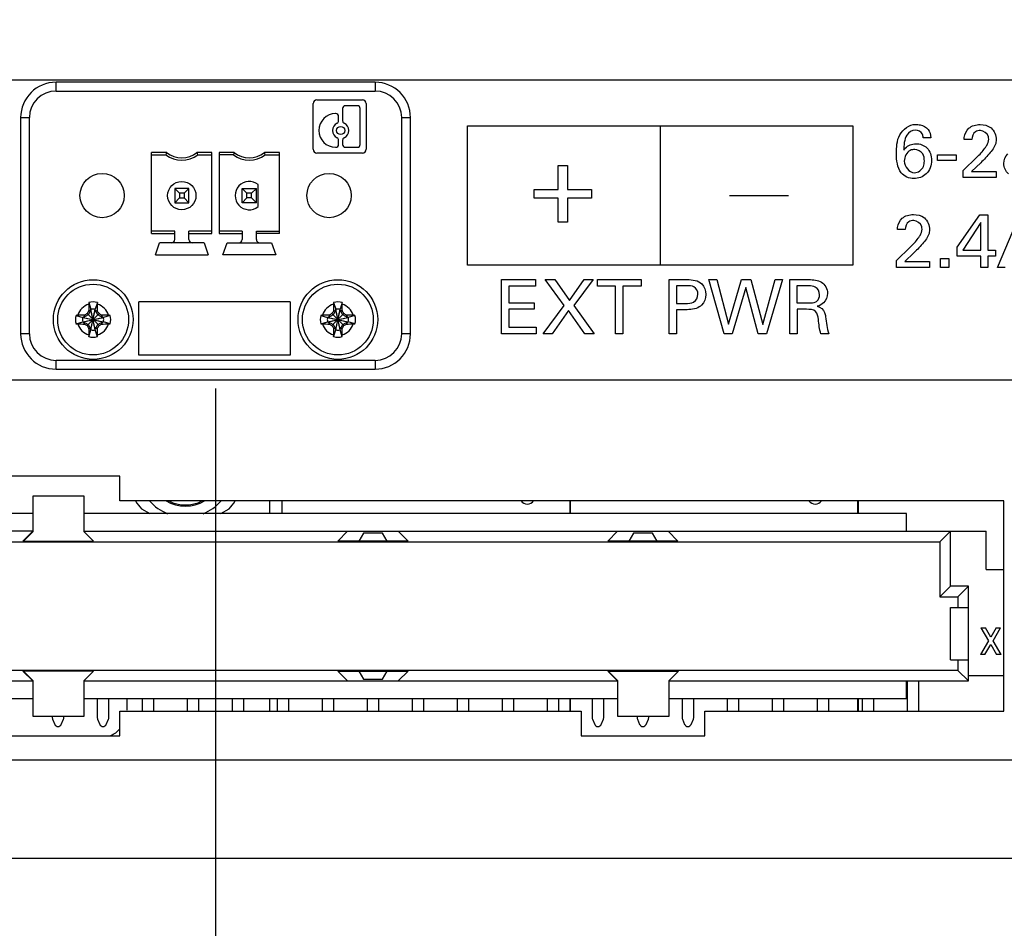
# Model space of a CAD drawing. Header units: inches. Extents: x 0 to 34, y 0 to 22.
# Tile 20 of 78: x 6.4 to 8.6, y 15.4 to 17.4. Entities that reach past the tile are written whole.
import ezdxf

# ---------------------------------------------------------------- set-up
doc = ezdxf.new("R2010")
doc.units = ezdxf.units.IN
doc.header["$LTSCALE"] = 1.87
doc.header["$MEASUREMENT"] = 0
doc.layers.get('0').update_dxf_attribs({"linetype": 'CONTINUOUS'})
doc.layers.add('02___PRT_ALL_AXES', color=7, linetype='CONTINUOUS')
doc.layers.add('DIMENSIONS', color=7, linetype='CONTINUOUS')
doc.styles.get("Standard").update_dxf_attribs({"font": 'txt', "width": 0.8})
doc.dimstyles.new('DIMSTYLE_2', dxfattribs={"dimtxt": 0.125, "dimasz": 0.18, "dimexe": 0.125, "dimexo": 0.0625, "dimgap": 0.09, "dimtad": 0, "dimtih": 1, "dimtoh": 1, "dimzin": 4, "dimdsep": 46, "dimtxsty": 'STANDARD', "dimblk": '_FILLED', "dimblk1": '_FILLED', "dimblk2": '_FILLED', "dimcen": 0.09, "dimadec": 0, "dimazin": 0, "dimtp": 0.001, "dimtm": 0.001, "dimtfac": 1, "dimtofl": 0, "dimtmove": 0, "dimatfit": 3, "dimldrblk": '_FILLED', "dimfxl": 1, "dimtolj": 1, "dimtzin": 4, "dimarcsym": 0})

# ---------------------------------------------------------------- blocks, each defined once
blk = doc.blocks.new('*D42')
at = {"layer": 'DIMENSIONS', "color": 2, "linetype": 'CONTINUOUS'}
blk.add_line((3.9435, 15.6128), (3.9435, 14.8748), dxfattribs=at)
at = {"layer": 'DIMENSIONS', "color": 2, "linetype": 'CONTINUOUS', "insert": (3.881, 14.8123), "char_height": 0.125, "width": 1.325, "attachment_point": 3, "rotation": 90, "line_spacing_factor": 0.9}
blk.add_mtext('17.88{\\Ftxt.shx;\\W1.000000;\\H0.125000; }[454.1]', dxfattribs=at)
blk = doc.blocks.new('_FILLED')
at = {"color": 0, "linetype": 'BYBLOCK'}
blk.add_solid([(0, 0), (-1, 0.174), (-1, -0.174)], dxfattribs=at)
blk = doc.blocks.new('*D47')
at = {"layer": 'DIMENSIONS', "color": 2, "linetype": 'CONTINUOUS'}
blk.add_line((6.8226, 16.6067), (6.8226, 14.8748), dxfattribs=at)
at = {"layer": 'DIMENSIONS', "color": 2, "linetype": 'CONTINUOUS', "insert": (6.7601, 14.8123), "char_height": 0.125, "width": 1.425, "attachment_point": 3, "rotation": 90, "line_spacing_factor": 0.9}
blk.add_mtext('2X 15.00{\\Ftxt.shx;\\W1.000000;\\H0.125000; }[381]', dxfattribs=at)
blk = doc.blocks.new('*D50')
at = {"layer": 'DIMENSIONS', "color": 2, "linetype": 'CONTINUOUS'}
blk.add_line((6.1575, 17.1042), (6.1575, 17.9798), dxfattribs=at)
at = {"layer": 'DIMENSIONS', "color": 2, "linetype": 'CONTINUOUS', "insert": (6.095, 18.0423), "char_height": 0.125, "width": 1.325, "attachment_point": 1, "rotation": 90, "line_spacing_factor": 0.9}
blk.add_mtext('15.67{\\Ftxt.shx;\\W1.000000;\\H0.125000; }[397.9]', dxfattribs=at)
blk = doc.blocks.new('*D51')
at = {"layer": 'DIMENSIONS', "color": 2, "linetype": 'CONTINUOUS'}
blk.add_line((15.8148, 15.9573), (22.51, 15.9573), dxfattribs=at)
at = {"layer": 'DIMENSIONS', "color": 2, "linetype": 'CONTINUOUS', "insert": (22.5725, 16.0198), "char_height": 0.125, "width": 1.325, "attachment_point": 1, "line_spacing_factor": 0.9}
blk.add_mtext('3X (.40{\\Ftxt.shx;\\W1.000000;\\H0.125000; }[10])', dxfattribs=at)
blk = doc.blocks.new('*D58')
at = {"layer": 'DIMENSIONS', "color": 2, "linetype": 'CONTINUOUS'}
blk.add_line((4.5905, 15.6293), (4.5905, 14.8748), dxfattribs=at)
at = {"layer": 'DIMENSIONS', "color": 2, "linetype": 'CONTINUOUS', "insert": (4.528, 14.8123), "char_height": 0.125, "width": 1.325, "attachment_point": 3, "rotation": 90, "line_spacing_factor": 0.9}
blk.add_mtext('17.23{\\Ftxt.shx;\\W1.000000;\\H0.125000; }[437.7]', dxfattribs=at)

msp = doc.modelspace()

# ---------------------------------------------------------------- linework, layer by layer
at = {"color": 7, "linetype": 'CONTINUOUS'}
for p, q in [((3.01, 17.2923), (21.635, 17.2923)), ((6.541, 16.7978), (6.5457, 16.7828)), ((6.5599, 16.7978), (6.5552, 16.7828)), ((7.085, 16.7978), (7.0897, 16.7828)), ((7.1039, 16.7978), (7.0992, 16.7828)), ((6.5125, 16.7692), (6.5274, 16.7645)), ((6.5274, 16.7645), (6.5735, 16.7551)), ((6.5293, 16.7645), (6.5274, 16.7645)), ((6.5274, 16.7551), (6.5735, 16.7645)), ((6.5397, 16.7705), (6.5293, 16.7645)), ((6.5316, 16.7697), (6.5293, 16.7645)), ((6.5293, 16.7645), (6.5716, 16.7551)), ((6.5293, 16.7551), (6.5716, 16.7645)), ((6.5372, 16.7465), (6.5637, 16.773)), ((6.5637, 16.7465), (6.5372, 16.773)), ((6.5457, 16.7809), (6.5397, 16.7705)), ((6.5405, 16.7787), (6.5457, 16.7809)), ((6.5457, 16.7828), (6.5457, 16.7809)), ((6.5457, 16.7368), (6.5552, 16.7828)), ((6.5552, 16.7368), (6.5457, 16.7828)), ((6.5457, 16.7387), (6.5552, 16.7809)), ((6.5552, 16.7387), (6.5457, 16.7809)), ((6.5552, 16.7809), (6.5552, 16.7828)), ((6.5612, 16.7705), (6.5552, 16.7809)), ((6.5552, 16.7809), (6.5604, 16.7787)), ((6.5716, 16.7645), (6.5612, 16.7705)), ((6.5694, 16.7697), (6.5716, 16.7645)), ((6.5735, 16.7645), (6.5716, 16.7645)), ((6.5885, 16.7692), (6.5735, 16.7645)), ((7.0565, 16.7692), (7.0714, 16.7645)), ((7.0714, 16.7645), (7.1175, 16.7551)), ((7.0733, 16.7645), (7.0714, 16.7645)), ((7.0714, 16.7551), (7.1175, 16.7645)), ((7.0837, 16.7705), (7.0733, 16.7645)), ((7.0756, 16.7697), (7.0733, 16.7645)), ((7.0733, 16.7645), (7.1156, 16.7551)), ((7.0733, 16.7551), (7.1156, 16.7645)), ((7.0812, 16.7465), (7.1077, 16.773)), ((7.1077, 16.7465), (7.0812, 16.773)), ((7.0897, 16.7809), (7.0837, 16.7705)), ((7.0845, 16.7787), (7.0897, 16.7809)), ((7.0897, 16.7828), (7.0897, 16.7809)), ((7.0897, 16.7368), (7.0992, 16.7828)), ((7.0992, 16.7368), (7.0897, 16.7828)), ((7.0897, 16.7387), (7.0992, 16.7809)), ((7.0992, 16.7387), (7.0897, 16.7809)), ((7.0992, 16.7809), (7.0992, 16.7828)), ((7.1052, 16.7705), (7.0992, 16.7809)), ((7.0992, 16.7809), (7.1044, 16.7787)), ((7.1156, 16.7645), (7.1052, 16.7705)), ((7.1134, 16.7697), (7.1156, 16.7645)), ((7.1175, 16.7645), (7.1156, 16.7645)), ((7.1325, 16.7692), (7.1175, 16.7645)), ((6.5125, 16.7503), (6.5274, 16.7551)), ((6.5274, 16.7551), (6.5293, 16.7551)), ((6.5316, 16.7498), (6.5293, 16.7551)), ((6.5293, 16.7551), (6.5397, 16.7491)), ((6.5397, 16.7491), (6.5457, 16.7387)), ((6.5457, 16.7387), (6.5405, 16.7409)), ((6.5552, 16.7387), (6.5612, 16.7491)), ((6.5604, 16.7409), (6.5552, 16.7387)), ((6.5612, 16.7491), (6.5716, 16.7551)), ((6.5716, 16.7551), (6.5694, 16.7498)), ((6.5716, 16.7551), (6.5735, 16.7551)), ((6.5885, 16.7503), (6.5735, 16.7551)), ((7.0565, 16.7503), (7.0714, 16.7551)), ((7.0714, 16.7551), (7.0733, 16.7551)), ((7.0756, 16.7498), (7.0733, 16.7551)), ((7.0733, 16.7551), (7.0837, 16.7491)), ((7.0837, 16.7491), (7.0897, 16.7387)), ((7.0897, 16.7387), (7.0845, 16.7409)), ((7.0992, 16.7387), (7.1052, 16.7491)), ((7.1044, 16.7409), (7.0992, 16.7387)), ((7.1052, 16.7491), (7.1156, 16.7551)), ((7.1156, 16.7551), (7.1134, 16.7498)), ((7.1156, 16.7551), (7.1175, 16.7551)), ((7.1325, 16.7503), (7.1175, 16.7551)), ((6.541, 16.7218), (6.5457, 16.7368)), ((6.5457, 16.7387), (6.5457, 16.7368)), ((6.5552, 16.7368), (6.5552, 16.7387)), ((6.5599, 16.7218), (6.5552, 16.7368)), ((7.085, 16.7218), (7.0897, 16.7368)), ((7.0897, 16.7387), (7.0897, 16.7368)), ((7.0992, 16.7368), (7.0992, 16.7387)), ((7.1039, 16.7218), (7.0992, 16.7368)), ((6.61, 16.4118), (6.335, 16.4118)), ((6.61, 16.3568), (6.61, 16.4118)), ((6.4162, 16.3673), (6.4162, 16.2882)), ((6.5307, 16.3673), (6.4162, 16.3673)), ((6.5307, 16.2882), (6.5307, 16.3673)), ((8.5745, 16.3568), (6.61, 16.3568)), ((6.9434, 16.3285), (6.9434, 16.3568)), ((8.5745, 15.8898), (8.5745, 16.3568)), ((6.4162, 16.3285), (5.287, 16.3285)), ((8.3579, 16.3285), (6.5307, 16.3285)), ((6.6583, 16.339), (6.6765, 16.3285)), ((6.8344, 16.3285), (6.8526, 16.339)), ((8.3579, 16.2892), (8.3579, 16.3285)), ((6.4162, 16.2892), (5.1099, 16.2892)), ((6.4162, 16.2892), (6.3945, 16.2675)), ((6.4162, 16.2882), (6.3955, 16.2675)), ((6.5307, 16.2892), (8.5351, 16.2892)), ((6.5514, 16.2675), (6.5307, 16.2882)), ((7.0945, 16.2675), (7.1162, 16.2892)), ((7.1512, 16.2852), (7.141, 16.2675)), ((7.1937, 16.2852), (7.1512, 16.2852)), ((7.204, 16.2675), (7.1937, 16.2852)), ((7.2288, 16.2892), (7.2504, 16.2675)), ((7.6945, 16.2675), (7.7162, 16.2892)), ((7.7512, 16.2852), (7.741, 16.2675)), ((7.7937, 16.2852), (7.7512, 16.2852)), ((7.804, 16.2675), (7.7937, 16.2852)), ((7.8288, 16.2892), (7.8504, 16.2675)), ((8.4563, 16.2892), (8.4327, 16.2655)), ((8.4563, 16.1671), (8.4563, 16.2892)), ((8.5351, 16.2045), (8.5351, 16.2892)), ((5.2122, 16.2655), (8.4327, 16.2655)), ((6.3945, 16.2675), (6.5514, 16.2675)), ((7.2504, 16.2675), (7.0945, 16.2675)), ((7.8504, 16.2675), (7.6945, 16.2675)), ((8.4327, 16.2655), (8.4327, 16.1435)), ((8.5351, 16.2045), (8.5745, 16.2045)), ((8.4563, 16.1671), (8.4327, 16.1435)), ((8.4957, 16.1671), (8.4563, 16.1671)), ((8.4957, 16.1671), (8.4721, 16.1435)), ((8.4957, 15.9565), (8.4957, 16.1671)), ((8.4327, 16.1435), (8.4721, 16.1435)), ((8.4721, 16.1435), (8.4721, 16.1199)), ((8.4563, 16.0037), (8.4563, 16.1199)), ((8.4563, 16.1199), (8.4957, 16.1199)), ((8.5236, 16.0746), (8.5406, 16.0458)), ((8.5236, 16.0746), (8.5338, 16.0746)), ((8.5455, 16.0541), (8.5338, 16.0746)), ((8.5573, 16.0746), (8.5455, 16.0541)), ((8.5505, 16.0458), (8.5674, 16.0746)), ((8.5573, 16.0746), (8.5674, 16.0746)), ((8.5406, 16.0458), (8.5224, 16.0155)), ((8.5686, 16.0155), (8.5505, 16.0458)), ((8.5326, 16.0155), (8.5455, 16.0375)), ((8.5455, 16.0375), (8.5585, 16.0155)), ((8.4563, 16.0037), (8.4957, 16.0037)), ((8.4721, 16.0037), (8.4721, 15.9801)), ((8.5326, 16.0155), (8.5224, 16.0155)), ((8.5686, 16.0155), (8.5585, 16.0155)), ((8.4721, 15.9801), (5.1729, 15.9801)), ((6.3945, 15.9781), (6.4162, 15.9565)), ((6.5514, 15.9781), (6.3945, 15.9781)), ((6.3955, 15.9781), (6.4162, 15.9575)), ((6.5307, 15.9575), (6.5514, 15.9781)), ((7.1162, 15.9565), (7.0945, 15.9781)), ((7.0945, 15.9781), (7.2504, 15.9781)), ((7.141, 15.9781), (7.1512, 15.9604)), ((7.1937, 15.9604), (7.204, 15.9781)), ((7.2504, 15.9781), (7.2288, 15.9565)), ((7.7162, 15.9565), (7.6945, 15.9781)), ((7.6945, 15.9781), (7.8514, 15.9781)), ((7.6955, 15.9781), (7.7162, 15.9575)), ((7.8307, 15.9575), (7.8514, 15.9781)), ((8.4721, 15.9801), (8.4957, 15.9565)), ((5.1492, 15.9565), (6.4162, 15.9565)), ((6.4162, 15.9575), (6.4162, 15.8783)), ((6.5307, 15.8783), (6.5307, 15.9575)), ((6.5307, 15.9565), (7.7162, 15.9565)), ((7.1512, 15.9604), (7.1937, 15.9604)), ((7.7162, 15.9575), (7.7162, 15.8783)), ((7.8307, 15.8783), (7.8307, 15.9575)), ((7.8307, 15.9565), (8.4957, 15.9565)), ((8.3579, 15.9171), (8.3579, 15.9565)), ((8.3597, 15.9565), (8.3597, 15.8898)), ((8.3853, 15.8898), (8.3853, 15.9565)), ((8.5745, 15.9683), (8.4957, 15.9683)), ((6.4162, 15.9171), (5.287, 15.9171)), ((7.7162, 15.9171), (6.5307, 15.9171)), ((6.5597, 15.9171), (6.5597, 15.8748)), ((6.5853, 15.8748), (6.5853, 15.9171)), ((6.6255, 15.9171), (6.6255, 15.8913)), ((6.6597, 15.9171), (6.6597, 15.8898)), ((6.6853, 15.8898), (6.6853, 15.9171)), ((6.7597, 15.9171), (6.7597, 15.8898)), ((6.7853, 15.8898), (6.7853, 15.9171)), ((6.8597, 15.9171), (6.8597, 15.8898)), ((6.8853, 15.8898), (6.8853, 15.9171)), ((6.9434, 15.8898), (6.9434, 15.9171)), ((6.9597, 15.9171), (6.9597, 15.8898)), ((6.9853, 15.8898), (6.9853, 15.9171)), ((7.0597, 15.9171), (7.0597, 15.8898)), ((7.0853, 15.8898), (7.0853, 15.9171)), ((7.1597, 15.9171), (7.1597, 15.8898)), ((7.1853, 15.8898), (7.1853, 15.9171)), ((7.2597, 15.9171), (7.2597, 15.8898)), ((7.2853, 15.8898), (7.2853, 15.9171)), ((7.3597, 15.9171), (7.3597, 15.8898)), ((7.3853, 15.8898), (7.3853, 15.9171)), ((7.4597, 15.9171), (7.4597, 15.8898)), ((7.4853, 15.8898), (7.4853, 15.9171)), ((7.5597, 15.9171), (7.5597, 15.8898)), ((7.5853, 15.8898), (7.5853, 15.9171)), ((7.6597, 15.9171), (7.6597, 15.8748)), ((7.6853, 15.8748), (7.6853, 15.9171)), ((8.3579, 15.9171), (7.8307, 15.9171)), ((7.8597, 15.9171), (7.8597, 15.8748)), ((7.8853, 15.8748), (7.8853, 15.9171)), ((7.9597, 15.9171), (7.9597, 15.8898)), ((7.9853, 15.8898), (7.9853, 15.9171)), ((8.0597, 15.9171), (8.0597, 15.8898)), ((8.0853, 15.8898), (8.0853, 15.9171)), ((8.1597, 15.9171), (8.1597, 15.8898)), ((8.1853, 15.8898), (8.1853, 15.9171)), ((8.2597, 15.9171), (8.2597, 15.8898)), ((8.2853, 15.8898), (8.2853, 15.9171)), ((6.61, 15.8348), (6.61, 15.8898)), ((6.61, 15.8898), (7.635, 15.8898)), ((7.635, 15.8898), (7.635, 15.8348)), ((7.91, 15.8348), (7.91, 15.8898)), ((7.91, 15.8898), (8.5745, 15.8898)), ((6.4162, 15.8783), (6.5307, 15.8783)), ((6.4597, 15.8783), (6.4597, 15.8748)), ((6.4603, 15.8717), (6.4652, 15.8601)), ((6.4797, 15.8601), (6.4846, 15.8717)), ((6.4853, 15.8748), (6.4853, 15.8783)), ((6.5603, 15.8717), (6.5652, 15.8601)), ((6.5797, 15.8601), (6.5846, 15.8717)), ((7.6603, 15.8717), (7.6652, 15.8601)), ((7.6797, 15.8601), (7.6846, 15.8717)), ((7.7162, 15.8783), (7.8307, 15.8783)), ((7.7597, 15.8783), (7.7597, 15.8748)), ((7.7603, 15.8717), (7.7652, 15.8601)), ((7.7797, 15.8601), (7.7846, 15.8717)), ((7.7853, 15.8748), (7.7853, 15.8783)), ((7.8603, 15.8717), (7.8652, 15.8601)), ((7.8797, 15.8601), (7.8846, 15.8717)), ((6.335, 15.8348), (6.61, 15.8348)), ((7.635, 15.8348), (7.91, 15.8348)), ((21.635, 15.5623), (3.01, 15.5623))]:
    msp.add_line(p, q, dxfattribs=at)
at = {"color": 6, "linetype": 'CONTINUOUS'}
for p, q in [((6.4681, 17.2677), (6.4681, 17.2873)), ((7.1772, 17.2873), (6.4681, 17.2873)), ((6.4681, 17.2677), (7.1772, 17.2677)), ((7.1772, 17.2873), (7.1772, 17.2677)), ((7.0477, 17.248), (7.1492, 17.248)), ((7.0394, 17.1382), (7.0394, 17.2397)), ((7.1049, 17.229), (7.1049, 17.2019)), ((7.1378, 17.2352), (7.1111, 17.2352)), ((7.144, 17.1489), (7.144, 17.229)), ((7.1575, 17.2397), (7.1575, 17.1382)), ((6.3894, 17.2086), (6.3894, 16.7283)), ((6.3894, 17.2086), (6.409, 17.2086)), ((6.409, 16.7283), (6.409, 17.2086)), ((7.09, 17.2176), (7.0895, 17.2176)), ((7.0962, 17.2019), (7.0962, 17.2113)), ((7.2362, 17.2086), (7.2362, 16.7283)), ((7.2362, 17.2086), (7.2559, 17.2086)), ((7.2559, 16.7283), (7.2559, 17.2086)), ((7.0962, 17.1489), (7.0962, 17.1583)), ((7.1049, 17.1583), (7.1049, 17.1489)), ((7.0895, 17.1427), (7.09, 17.1427)), ((7.1111, 17.1427), (7.1378, 17.1427)), ((6.6805, 16.9514), (6.6805, 17.1312)), ((6.714, 17.1312), (6.6805, 17.1312)), ((6.6805, 17.1259), (6.7122, 17.1259)), ((6.8147, 17.1312), (6.7813, 17.1312)), ((6.7831, 17.1259), (6.8147, 17.1259)), ((6.8147, 16.9514), (6.8147, 17.1312)), ((6.8305, 17.1312), (6.8305, 16.9514)), ((6.864, 17.1312), (6.8305, 17.1312)), ((6.8622, 17.1259), (6.8305, 17.1259)), ((6.9647, 17.1312), (6.9313, 17.1312)), ((6.9331, 17.1259), (6.9647, 17.1259)), ((6.9647, 16.9514), (6.9647, 17.1312)), ((7.1492, 17.1299), (7.0477, 17.1299)), ((6.7319, 17.0511), (6.7319, 17.0196)), ((6.7319, 17.0511), (6.7424, 17.0406)), ((6.7634, 17.0511), (6.7319, 17.0511)), ((6.7528, 17.0406), (6.7634, 17.0511)), ((6.7634, 17.0196), (6.7634, 17.0511)), ((6.8819, 17.0196), (6.8819, 17.0511)), ((6.8819, 17.0511), (6.8924, 17.0406)), ((6.8819, 17.0511), (6.9134, 17.0511)), ((6.9028, 17.0406), (6.9134, 17.0511)), ((6.9134, 17.0196), (6.9134, 17.0511)), ((6.9173, 17.0108), (6.9173, 17.06)), ((6.7319, 17.0196), (6.7424, 17.0302)), ((6.7424, 17.0406), (6.7424, 17.0302)), ((6.7528, 17.0406), (6.7424, 17.0406)), ((6.7424, 17.0302), (6.7528, 17.0302)), ((6.7528, 17.0406), (6.7528, 17.0302)), ((6.7634, 17.0196), (6.7528, 17.0302)), ((6.8924, 17.0302), (6.8819, 17.0196)), ((6.8924, 17.0302), (6.8924, 17.0406)), ((6.9028, 17.0406), (6.8924, 17.0406)), ((6.9028, 17.0302), (6.8924, 17.0302)), ((6.9028, 17.0302), (6.9028, 17.0406)), ((6.9028, 17.0302), (6.9134, 17.0196)), ((6.7319, 17.0196), (6.7634, 17.0196)), ((6.9134, 17.0196), (6.8819, 17.0196)), ((6.7319, 16.9566), (6.6805, 16.9566)), ((6.6805, 16.9514), (6.7319, 16.9514)), ((6.7319, 16.9381), (6.7319, 16.9566)), ((6.7634, 16.9381), (6.7634, 16.9566)), ((6.8147, 16.9566), (6.7634, 16.9566)), ((6.7634, 16.9514), (6.8147, 16.9514)), ((6.8819, 16.9566), (6.8305, 16.9566)), ((6.8305, 16.9514), (6.8819, 16.9514)), ((6.8819, 16.9566), (6.8819, 16.9381)), ((6.9134, 16.9381), (6.9134, 16.9566)), ((6.9134, 16.9566), (6.9647, 16.9566)), ((6.9647, 16.9514), (6.9134, 16.9514)), ((6.689, 16.9035), (6.6982, 16.9303)), ((6.797, 16.9303), (6.6982, 16.9303)), ((6.797, 16.9303), (6.8063, 16.9035)), ((6.839, 16.9035), (6.8482, 16.9303)), ((6.8482, 16.9303), (6.947, 16.9303)), ((6.947, 16.9303), (6.9563, 16.9035)), ((6.689, 16.9035), (6.8063, 16.9035)), ((6.9563, 16.9035), (6.839, 16.9035)), ((6.6519, 16.681), (6.6519, 16.7992)), ((6.9882, 16.7992), (6.6519, 16.7992)), ((6.9882, 16.7992), (6.9882, 16.681)), ((6.409, 16.7283), (6.3894, 16.7283)), ((7.2559, 16.7283), (7.2362, 16.7283)), ((6.9882, 16.681), (6.6519, 16.681)), ((6.4681, 16.6496), (6.4681, 16.6692)), ((7.1772, 16.6692), (6.4681, 16.6692)), ((7.1772, 16.6692), (7.1772, 16.6496)), ((6.4681, 16.6496), (7.1772, 16.6496))]:
    msp.add_line(p, q, dxfattribs=at)
at = {"color": 40, "linetype": 'CONTINUOUS'}
for p, q in [((7.3824, 16.8806), (7.3824, 17.1902)), ((7.3824, 17.1902), (8.2389, 17.1902)), ((7.8107, 17.1902), (7.8107, 16.8806)), ((8.2389, 17.1902), (8.2389, 16.8806)), ((8.4124, 17.1639), (8.3952, 17.1639)), ((8.5036, 17.1597), (8.4861, 17.1597)), ((8.4271, 17.1134), (8.4271, 17.126)), ((8.4271, 17.126), (8.4689, 17.126)), ((8.4689, 17.1134), (8.4271, 17.1134)), ((8.4689, 17.126), (8.4689, 17.1134)), ((8.4844, 17.0911), (8.5146, 17.1207)), ((7.5839, 17.0486), (7.5839, 17.1019)), ((7.5839, 17.1019), (7.6049, 17.1019)), ((7.6049, 17.1019), (7.6049, 17.0486)), ((8.4844, 17.0759), (8.4844, 17.0911)), ((8.5231, 17.1082), (8.5029, 17.0891)), ((8.5577, 17.0759), (8.4844, 17.0759)), ((8.5029, 17.0891), (8.5577, 17.0891)), ((8.5577, 17.0891), (8.5577, 17.0759)), ((7.5306, 17.0294), (7.5306, 17.0486)), ((7.5306, 17.0486), (7.5839, 17.0486)), ((7.6049, 17.0486), (7.6581, 17.0486)), ((7.6581, 17.0486), (7.6581, 17.0294)), ((7.5839, 17.0294), (7.5306, 17.0294)), ((7.5839, 16.9761), (7.5839, 17.0294)), ((7.6049, 17.0294), (7.6049, 16.9761)), ((7.6581, 17.0294), (7.6049, 17.0294)), ((7.9646, 17.0354), (8.096, 17.0354)), ((8.4711, 16.9207), (8.5211, 16.9927)), ((8.5211, 16.9927), (8.5391, 16.9927)), ((8.5391, 16.9927), (8.5391, 16.9144)), ((8.5606, 16.8759), (8.6113, 16.9962)), ((7.6049, 16.9761), (7.5839, 16.9761)), ((8.3554, 16.9597), (8.3379, 16.9597)), ((8.5236, 16.9752), (8.4838, 16.9144)), ((8.5236, 16.9144), (8.5236, 16.9752)), ((8.3363, 16.8911), (8.3664, 16.9207)), ((8.4711, 16.9009), (8.4711, 16.9207)), ((8.3749, 16.9082), (8.3548, 16.8891)), ((8.4336, 16.8759), (8.4336, 16.8959)), ((8.4336, 16.8959), (8.4521, 16.8959)), ((8.4521, 16.8959), (8.4521, 16.8759)), ((8.5231, 16.9009), (8.4711, 16.9009)), ((8.4838, 16.9144), (8.5236, 16.9144)), ((8.5231, 16.8759), (8.5231, 16.9009)), ((8.5391, 16.9144), (8.5559, 16.9144)), ((8.5391, 16.9009), (8.5391, 16.8759)), ((8.5559, 16.9009), (8.5391, 16.9009)), ((8.5559, 16.9144), (8.5559, 16.9009)), ((8.2389, 16.8806), (7.3824, 16.8806)), ((8.3363, 16.8759), (8.3363, 16.8911)), ((8.4096, 16.8759), (8.3363, 16.8759)), ((8.3548, 16.8891), (8.4096, 16.8891)), ((8.4096, 16.8891), (8.4096, 16.8759)), ((8.4521, 16.8759), (8.4336, 16.8759)), ((8.5391, 16.8759), (8.5231, 16.8759)), ((8.5778, 16.8759), (8.5606, 16.8759)), ((7.4582, 16.7283), (7.4582, 16.8486)), ((7.4582, 16.8486), (7.5336, 16.8486)), ((7.4748, 16.8344), (7.4748, 16.7969)), ((7.5336, 16.8344), (7.4748, 16.8344)), ((7.5336, 16.8486), (7.5336, 16.8344)), ((7.5971, 16.7913), (7.5555, 16.8486)), ((7.5555, 16.8486), (7.5768, 16.8486)), ((7.5768, 16.8486), (7.6093, 16.8022)), ((7.6093, 16.8022), (7.6418, 16.8486)), ((7.6619, 16.8486), (7.6191, 16.7909)), ((7.6418, 16.8486), (7.6619, 16.8486)), ((7.6712, 16.8344), (7.6712, 16.8486)), ((7.6712, 16.8486), (7.7683, 16.8486)), ((7.7115, 16.8344), (7.6712, 16.8344)), ((7.7115, 16.7283), (7.7115, 16.8344)), ((7.728, 16.8344), (7.728, 16.7283)), ((7.7683, 16.8344), (7.728, 16.8344)), ((7.7683, 16.8486), (7.7683, 16.8344)), ((7.8305, 16.7283), (7.8305, 16.8486)), ((7.8305, 16.8486), (7.8708, 16.8486)), ((7.8472, 16.8351), (7.8472, 16.7957)), ((7.8705, 16.8351), (7.8472, 16.8351)), ((7.9532, 16.7283), (7.919, 16.8486)), ((7.919, 16.8486), (7.9368, 16.8486)), ((7.9368, 16.8486), (7.9628, 16.7496)), ((7.9628, 16.7496), (7.9915, 16.8486)), ((8.001, 16.8311), (7.9711, 16.7283)), ((7.9915, 16.8486), (8.0121, 16.8486)), ((8.0288, 16.7283), (8.001, 16.8311)), ((8.0121, 16.8486), (8.0393, 16.7488)), ((8.0393, 16.7488), (8.0666, 16.8486)), ((8.0829, 16.8486), (8.0473, 16.7283)), ((8.0666, 16.8486), (8.0829, 16.8486)), ((8.0987, 16.7283), (8.0987, 16.8486)), ((8.0987, 16.8486), (8.1416, 16.8486)), ((8.1148, 16.8346), (8.1148, 16.7967)), ((8.1411, 16.8346), (8.1148, 16.8346)), ((7.4748, 16.7969), (7.5308, 16.7969)), ((7.5308, 16.7969), (7.5308, 16.7829)), ((7.5505, 16.7283), (7.5971, 16.7913)), ((7.6191, 16.7909), (7.6641, 16.7283)), ((7.8472, 16.7957), (7.867, 16.7957)), ((8.1148, 16.7967), (8.1411, 16.7967)), ((7.4748, 16.7829), (7.4748, 16.7429)), ((7.5308, 16.7829), (7.4748, 16.7829)), ((7.6073, 16.7799), (7.5707, 16.7283)), ((7.6431, 16.7283), (7.6073, 16.7799)), ((7.8472, 16.7818), (7.8472, 16.7283)), ((7.8666, 16.7818), (7.8472, 16.7818)), ((8.1152, 16.7826), (8.1152, 16.7283)), ((8.1361, 16.7826), (8.1152, 16.7826)), ((7.4748, 16.7429), (7.535, 16.7429)), ((7.535, 16.7429), (7.535, 16.7283)), ((7.535, 16.7283), (7.4582, 16.7283)), ((7.5707, 16.7283), (7.5505, 16.7283)), ((7.6641, 16.7283), (7.6431, 16.7283)), ((7.728, 16.7283), (7.7115, 16.7283)), ((7.8472, 16.7283), (7.8305, 16.7283)), ((7.9711, 16.7283), (7.9532, 16.7283)), ((8.0473, 16.7283), (8.0288, 16.7283)), ((8.1152, 16.7283), (8.0987, 16.7283)), ((8.1858, 16.7283), (8.168, 16.7283)), ((4.1107, 16.6256), (8.8565, 16.6256)), ((9.4107, 15.7806), (4.7875, 15.7806))]:
    msp.add_line(p, q, dxfattribs=at)
at = {"color": 6, "linetype": 'CONTINUOUS'}
for centre, radius in [((7.1006, 17.1801), 0.00899), ((6.5705, 17.0354), 0.0492), ((7.0748, 17.0354), 0.0492), ((6.7476, 17.0354), 0.0315), ((6.5508, 16.7598), 0.0886), ((7.0945, 16.7598), 0.0886)]:
    msp.add_circle(centre, radius, dxfattribs=at)
at = {"color": 7, "linetype": 'CONTINUOUS'}
for centre in [(6.5505, 16.7598), (7.0945, 16.7598)]:
    msp.add_circle(centre, 0.0787, dxfattribs=at)
at = {"color": 6, "linetype": 'CONTINUOUS'}
for centre, radius, start, end in [((6.4681, 17.2086), 0.0787, 90, 180), ((6.4681, 17.2086), 0.0591, 90, 180), ((7.1772, 17.2086), 0.0787, 0, 90), ((7.1772, 17.2086), 0.0591, 0, 90), ((7.0477, 17.2397), 0.0083, 90, 180), ((7.1492, 17.2397), 0.0083, 0, 90), ((7.1111, 17.229), 0.00622, 90, 180), ((7.1378, 17.229), 0.00622, 0, 90), ((7.0895, 17.1801), 0.0374, 90, 270), ((7.09, 17.2113), 0.00622, 0, 90), ((7.09, 17.2019), 0.00622, 295.8849, 360), ((7.1111, 17.2019), 0.00622, 180, 244.1151), ((7.1006, 17.1801), 0.018, 115.8849, 244.1151), ((7.1006, 17.1801), 0.018, 295.8849, 64.1151), ((7.09, 17.1583), 0.00622, 0, 64.1151), ((7.1111, 17.1583), 0.00622, 115.8849, 180), ((7.0477, 17.1382), 0.0083, 180, 270), ((7.09, 17.1489), 0.00622, 270, 360), ((7.1111, 17.1489), 0.00622, 180, 270), ((7.1378, 17.1489), 0.00622, 270, 360), ((7.1492, 17.1382), 0.0083, 270, 360), ((7.0426, 17.0159), 0.3483, 160.6586, 161.5758), ((6.7476, 17.1732), 0.0591, 233.1301, 306.8699), ((6.7476, 17.1732), 0.0538, 231.2958, 308.7042), ((6.4526, 17.0159), 0.3483, 18.4242, 19.3414), ((7.1926, 17.0159), 0.3483, 160.6586, 161.5758), ((6.8976, 17.1732), 0.0591, 233.1301, 306.8699), ((6.8976, 17.1732), 0.0538, 231.2958, 308.7042), ((6.6026, 17.0159), 0.3483, 18.4242, 19.3414), ((6.8976, 17.0354), 0.0315, 51.3178, 308.6822), ((6.724, 16.9381), 0.00787, 270, 360), ((6.7712, 16.9381), 0.00787, 180, 270), ((6.874, 16.9381), 0.00787, 270, 360), ((6.9212, 16.9381), 0.00787, 180, 270), ((6.4681, 16.7283), 0.0787, 180, 270), ((6.4681, 16.7283), 0.0591, 180, 270), ((7.1772, 16.7283), 0.0787, 270, 360), ((7.1772, 16.7283), 0.0591, 270, 360)]:
    msp.add_arc(centre, radius, start, end, dxfattribs=at)
at = {"color": 7, "linetype": 'CONTINUOUS'}
for centre, radius, start, end in [((6.5505, 16.7598), 0.0353, 105.7644, 164.2356), ((7.6046, 16.7608), 1.0642, 178.2244, 179.0344), ((7.0329, 16.7784), 0.4922, 177.7465, 178.2175), ((6.5505, 16.7598), 0.0391, 76.0445, 103.9555), ((6.0742, 16.7786), 0.4861, 1.7795, 2.2564), ((5.5101, 16.7611), 1.0505, 0.9603, 1.7809), ((6.5505, 16.7598), 0.0353, 15.7644, 74.2356), ((7.0945, 16.7598), 0.0353, 105.7644, 164.2356), ((8.1486, 16.7608), 1.0642, 178.2244, 179.0344), ((7.5769, 16.7784), 0.4922, 177.7465, 178.2175), ((7.0945, 16.7598), 0.0391, 76.0445, 103.9555), ((6.6182, 16.7786), 0.4861, 1.7795, 2.2564), ((6.0541, 16.7611), 1.0505, 0.9603, 1.7809), ((7.0945, 16.7598), 0.0353, 15.7644, 74.2356), ((6.5505, 16.7598), 0.0391, 166.0445, 193.9555), ((6.5316, 16.2835), 0.4861, 91.7795, 92.2564), ((6.5492, 15.7194), 1.0505, 90.9603, 91.7809), ((6.5505, 16.7598), 0.0235, 168.4043, 191.5957), ((7.3973, 15.2929), 1.7119, 120.161, 120.3803), ((8.0199, 15.9115), 1.7148, 149.6199, 149.8389), ((6.5505, 16.7598), 0.0235, 78.4043, 101.5957), ((5.0836, 15.9129), 1.7119, 30.161, 30.3803), ((5.7021, 15.2904), 1.7148, 59.6199, 59.8389), ((6.5514, 15.7057), 1.0642, 88.2244, 89.0344), ((6.5505, 16.7598), 0.0235, 348.4043, 11.5957), ((6.5691, 16.2774), 0.4922, 87.7465, 88.2175), ((6.5505, 16.7598), 0.0391, 346.0445, 13.9555), ((7.0945, 16.7598), 0.0391, 166.0445, 193.9555), ((7.0756, 16.2835), 0.4861, 91.7795, 92.2564), ((7.0932, 15.7194), 1.0505, 90.9603, 91.7809), ((7.0945, 16.7598), 0.0235, 168.4043, 191.5957), ((7.9413, 15.2929), 1.7119, 120.161, 120.3803), ((8.5639, 15.9115), 1.7148, 149.6199, 149.8389), ((7.0945, 16.7598), 0.0235, 78.4043, 101.5957), ((5.6276, 15.9129), 1.7119, 30.161, 30.3803), ((6.2461, 15.2904), 1.7148, 59.6199, 59.8389), ((7.0954, 15.7057), 1.0642, 88.2244, 89.0344), ((7.0945, 16.7598), 0.0235, 348.4043, 11.5957), ((7.1131, 16.2774), 0.4922, 87.7465, 88.2175), ((7.0945, 16.7598), 0.0391, 346.0445, 13.9555), ((6.5318, 17.2422), 0.4922, 267.7465, 268.2175), ((6.5505, 16.7598), 0.0353, 195.7644, 254.2356), ((6.5495, 17.8139), 1.0642, 268.2244, 269.0344), ((7.3988, 18.2292), 1.7148, 239.6199, 239.8389), ((8.0174, 17.6067), 1.7119, 210.161, 210.3803), ((7.5909, 16.7585), 1.0505, 180.9603, 181.7809), ((6.5505, 16.7598), 0.0353, 285.7644, 344.2356), ((5.4963, 16.7588), 1.0642, 358.2244, 359.0344), ((5.0811, 17.6081), 1.7148, 329.6199, 329.8389), ((5.7036, 18.2267), 1.7119, 300.161, 300.3803), ((6.5518, 17.8002), 1.0505, 270.9603, 271.7809), ((6.5693, 17.2361), 0.4861, 271.7795, 272.2564), ((7.0758, 17.2422), 0.4922, 267.7465, 268.2175), ((7.0945, 16.7598), 0.0353, 195.7644, 254.2356), ((7.0935, 17.8139), 1.0642, 268.2244, 269.0344), ((7.9428, 18.2292), 1.7148, 239.6199, 239.8389), ((8.5614, 17.6067), 1.7119, 210.161, 210.3803), ((8.1349, 16.7585), 1.0505, 180.9603, 181.7809), ((7.0945, 16.7598), 0.0353, 285.7644, 344.2356), ((6.0403, 16.7588), 1.0642, 358.2244, 359.0344), ((5.6251, 17.6081), 1.7148, 329.6199, 329.8389), ((6.2476, 18.2267), 1.7119, 300.161, 300.3803), ((7.0958, 17.8002), 1.0505, 270.9603, 271.7809), ((7.1133, 17.2361), 0.4861, 271.7795, 272.2564), ((7.0268, 16.7409), 0.4861, 181.7795, 182.2564), ((6.5505, 16.7598), 0.0391, 256.0445, 283.9555), ((6.5505, 16.7598), 0.0235, 258.4043, 281.5957), ((6.0681, 16.7412), 0.4922, 357.7465, 358.2175), ((7.5708, 16.7409), 0.4861, 181.7795, 182.2564), ((7.0945, 16.7598), 0.0391, 256.0445, 283.9555), ((7.0945, 16.7598), 0.0235, 258.4043, 281.5957), ((6.6121, 16.7412), 0.4922, 357.7465, 358.2175), ((6.7555, 16.4273), 0.1313, 212.501, 222.2472), ((6.7555, 16.4273), 0.0825, 238.741, 301.259), ((6.7555, 16.4273), 0.0796, 242.319, 297.6825), ((6.7555, 16.4273), 0.1313, 317.7528, 327.499), ((6.4676, 15.8748), 0.00787, 180, 203), ((6.4774, 15.8748), 0.00787, 337, 360), ((6.5676, 15.8748), 0.00787, 180, 203), ((6.5774, 15.8748), 0.00787, 337, 360), ((7.6676, 15.8748), 0.00787, 180, 203), ((7.6774, 15.8748), 0.00787, 337, 360), ((7.7676, 15.8748), 0.00787, 180, 203), ((7.7774, 15.8748), 0.00787, 337, 360), ((7.8676, 15.8748), 0.00787, 180, 203), ((7.8774, 15.8748), 0.00787, 337, 360), ((6.4725, 15.8632), 0.00787, 203, 337), ((6.5725, 15.8632), 0.00787, 203, 337), ((6.5635, 15.8913), 0.062, 294.9329, 318.6362), ((7.6725, 15.8632), 0.00787, 203, 337), ((7.7725, 15.8632), 0.00787, 203, 337), ((7.8725, 15.8632), 0.00787, 203, 337)]:
    msp.add_arc(centre, radius, start, end, dxfattribs=at)
at = {"color": 40, "linetype": 'CONTINUOUS'}
for points, knots in [([(8.3359, 17.1284), (8.3359, 17.1426), (8.3367, 17.1723), (8.3646, 17.1935), (8.3786, 17.1935)], [0, 0, 0, 0, 0.504327, 1, 1, 1, 1]), ([(8.3778, 17.181), (8.3706, 17.181), (8.3522, 17.1681), (8.3528, 17.1476), (8.3523, 17.136)], [0, 0, 0, 0, 0.382039, 1, 1, 1, 1]), ([(8.3952, 17.1639), (8.3952, 17.1667), (8.394, 17.176), (8.3838, 17.181), (8.3778, 17.181)], [0, 0, 0, 0, 0.322251, 1, 1, 1, 1]), ([(8.3786, 17.1935), (8.382, 17.1935), (8.3921, 17.1926), (8.4017, 17.1874), (8.4062, 17.1825)], [0, 0, 0, 0, 0.336973, 1, 1, 1, 1]), ([(8.4861, 17.1597), (8.4862, 17.1614), (8.4865, 17.1706), (8.4911, 17.1801), (8.4968, 17.185)], [0, 0, 0, 0, 0.1847, 1, 1, 1, 1]), ([(8.5224, 17.1799), (8.5187, 17.1799), (8.5078, 17.1783), (8.5036, 17.1662), (8.5036, 17.1597)], [0, 0, 0, 0, 0.362831, 1, 1, 1, 1]), ([(8.5218, 17.1933), (8.5303, 17.1933), (8.55, 17.1891), (8.5574, 17.1692), (8.5574, 17.1597)], [0, 0, 0, 0, 0.474208, 1, 1, 1, 1]), ([(8.5409, 17.161), (8.5409, 17.1628), (8.5404, 17.1722), (8.5299, 17.1799), (8.5224, 17.1799)], [0, 0, 0, 0, 0.192987, 1, 1, 1, 1]), ([(8.5324, 17.1405), (8.5339, 17.1425), (8.5382, 17.1486), (8.5409, 17.156), (8.5409, 17.161)], [0, 0, 0, 0, 0.332908, 1, 1, 1, 1]), ([(8.5574, 17.1597), (8.5574, 17.1579), (8.5572, 17.1471), (8.5499, 17.1379), (8.5444, 17.1309)], [0, 0, 0, 0, 0.167771, 1, 1, 1, 1]), ([(8.3523, 17.136), (8.3533, 17.1376), (8.3592, 17.1462), (8.3706, 17.1507), (8.3791, 17.1507)], [0, 0, 0, 0, 0.181247, 1, 1, 1, 1]), ([(8.3764, 17.1379), (8.373, 17.1379), (8.3601, 17.1357), (8.3534, 17.121), (8.3534, 17.1121)], [0, 0, 0, 0, 0.277988, 1, 1, 1, 1]), ([(8.3979, 17.1122), (8.3979, 17.1176), (8.3966, 17.1308), (8.3832, 17.1379), (8.3764, 17.1379)], [0, 0, 0, 0, 0.443611, 1, 1, 1, 1]), ([(8.3791, 17.1507), (8.3878, 17.1507), (8.4079, 17.144), (8.4139, 17.1236), (8.4139, 17.1137)], [0, 0, 0, 0, 0.469814, 1, 1, 1, 1]), ([(8.4139, 17.1137), (8.4139, 17.1029), (8.4063, 17.0807), (8.3845, 17.0734), (8.3749, 17.0734)], [0, 0, 0, 0, 0.530799, 1, 1, 1, 1]), ([(8.3756, 17.0861), (8.3838, 17.0861), (8.3968, 17.0956), (8.3979, 17.1082), (8.3979, 17.1122)], [0, 0, 0, 0, 0.669527, 1, 1, 1, 1]), ([(8.3379, 16.9597), (8.338, 16.9614), (8.3384, 16.9706), (8.3429, 16.9801), (8.3486, 16.985)], [0, 0, 0, 0, 0.184703, 1, 1, 1, 1]), ([(8.3736, 16.9933), (8.3821, 16.9933), (8.4018, 16.9891), (8.4092, 16.9692), (8.4092, 16.9597)], [0, 0, 0, 0, 0.474202, 1, 1, 1, 1]), ([(8.3743, 16.9799), (8.3706, 16.9799), (8.3596, 16.9783), (8.3554, 16.9662), (8.3554, 16.9597)], [0, 0, 0, 0, 0.362831, 1, 1, 1, 1]), ([(8.3927, 16.961), (8.3927, 16.9628), (8.3922, 16.9722), (8.3817, 16.9799), (8.3743, 16.9799)], [0, 0, 0, 0, 0.192981, 1, 1, 1, 1]), ([(8.3843, 16.9405), (8.3857, 16.9425), (8.39, 16.9486), (8.3927, 16.956), (8.3927, 16.961)], [0, 0, 0, 0, 0.332906, 1, 1, 1, 1]), ([(8.4092, 16.9597), (8.4092, 16.9579), (8.409, 16.9471), (8.4018, 16.9379), (8.3962, 16.9309)], [0, 0, 0, 0, 0.167786, 1, 1, 1, 1]), ([(7.8948, 16.8162), (7.8948, 16.8225), (7.8883, 16.8356), (7.8757, 16.8351), (7.8705, 16.8351)], [0, 0, 0, 0, 0.54578, 1, 1, 1, 1]), ([(8.1651, 16.8151), (8.1651, 16.8216), (8.1584, 16.8345), (8.146, 16.8346), (8.1411, 16.8346)], [0, 0, 0, 0, 0.570515, 1, 1, 1, 1]), ([(7.867, 16.7957), (7.8731, 16.7957), (7.8872, 16.7953), (7.8948, 16.8095), (7.8948, 16.8162)], [0, 0, 0, 0, 0.475379, 1, 1, 1, 1]), ([(8.157, 16.7994), (8.1578, 16.7999), (8.1627, 16.8034), (8.1651, 16.81), (8.1651, 16.8151)], [0, 0, 0, 0, 0.153838, 1, 1, 1, 1]), ([(7.903, 16.7921), (7.9013, 16.7905), (7.8913, 16.7822), (7.8772, 16.7818), (7.8666, 16.7818)], [0, 0, 0, 0, 0.177352, 1, 1, 1, 1]), ([(8.16, 16.7893), (8.1668, 16.7875), (8.1768, 16.7798), (8.1779, 16.7693), (8.1783, 16.7661)], [0, 0, 0, 0, 0.68683, 1, 1, 1, 1]), ([(8.1625, 16.7601), (8.1617, 16.7664), (8.1591, 16.782), (8.143, 16.7826), (8.1361, 16.7826)], [0, 0, 0, 0, 0.479609, 1, 1, 1, 1])]:
    msp.add_open_spline(points, degree=3, knots=knots, dxfattribs=at)
for points in [[(8.4062, 17.1825), (8.4105, 17.1775), (8.4122, 17.1704), (8.4124, 17.1639)], [(8.4968, 17.185), (8.5034, 17.1907), (8.513, 17.1933), (8.5218, 17.1933)], [(8.5146, 17.1207), (8.521, 17.1269), (8.5271, 17.1334), (8.5324, 17.1405)], [(8.3464, 17.0859), (8.3377, 17.0976), (8.3359, 17.1138), (8.3359, 17.1284)], [(8.5444, 17.1309), (8.5379, 17.1228), (8.5304, 17.1155), (8.5231, 17.1082)], [(8.5744, 17.1067), (8.5744, 17.1144), (8.5777, 17.1226), (8.5833, 17.1279)], [(8.3534, 17.1121), (8.3534, 17.1007), (8.3642, 17.0861), (8.3756, 17.0861)], [(8.5846, 17.0836), (8.5784, 17.0893), (8.5744, 17.0983), (8.5744, 17.1067)], [(8.3749, 17.0734), (8.3646, 17.0734), (8.3528, 17.0777), (8.3464, 17.0859)], [(8.3486, 16.985), (8.3553, 16.9907), (8.3648, 16.9933), (8.3736, 16.9933)], [(8.3664, 16.9207), (8.3728, 16.9269), (8.379, 16.9334), (8.3843, 16.9405)], [(8.3962, 16.9309), (8.3898, 16.9228), (8.3823, 16.9156), (8.3749, 16.9082)], [(7.8708, 16.8486), (7.8822, 16.8486), (7.8959, 16.8473), (7.9036, 16.8389)], [(7.9036, 16.8389), (7.9094, 16.8329), (7.9124, 16.8239), (7.9124, 16.8156)], [(8.1416, 16.8486), (8.151, 16.8486), (8.1614, 16.848), (8.1693, 16.8429)], [(8.1693, 16.8429), (8.1772, 16.8379), (8.1826, 16.8277), (8.1826, 16.8184)], [(7.9124, 16.8156), (7.9124, 16.8071), (7.9089, 16.7981), (7.903, 16.7921)], [(8.1826, 16.8184), (8.1826, 16.8107), (8.1795, 16.8025), (8.1741, 16.7971)], [(8.1411, 16.7967), (8.1465, 16.7967), (8.1524, 16.7967), (8.157, 16.7994)], [(8.1741, 16.7971), (8.1703, 16.7933), (8.1652, 16.7907), (8.16, 16.7893)], [(8.1783, 16.7661), (8.1798, 16.7533), (8.1815, 16.7404), (8.1858, 16.7283)], [(8.168, 16.7283), (8.1646, 16.7385), (8.1638, 16.7494), (8.1625, 16.7601)]]:
    msp.add_open_spline(points, degree=3, dxfattribs=at)
at = {"layer": '02___PRT_ALL_AXES', "color": 7, "linetype": 'CONTINUOUS'}
for p, q in [((6.9704, 16.3285), (6.9704, 16.3568)), ((7.6104, 16.3285), (7.6104, 16.3568)), ((7.6106, 16.3568), (7.6106, 16.3285)), ((8.2504, 16.3285), (8.2504, 16.3568)), ((8.2506, 16.3568), (8.2506, 16.3285)), ((7.6104, 15.8898), (7.6104, 15.9171)), ((7.6106, 15.9171), (7.6106, 15.8898)), ((8.2504, 15.8898), (8.2504, 15.9171)), ((8.2506, 15.9171), (8.2506, 15.8898))]:
    msp.add_line(p, q, dxfattribs=at)
for centre, radius, start, end in [((6.7555, 16.4273), 0.1065, 221.4979, 248.2449), ((6.7555, 16.4273), 0.1065, 291.7551, 318.5021), ((7.5155, 16.3673), 0.0175, 216.8434, 323.1566), ((8.1555, 16.3673), 0.0175, 216.8434, 323.1566), ((8.3455, 16.0173), 0.063, 281.3963, 282.8571)]:
    msp.add_arc(centre, radius, start, end, dxfattribs=at)

# ---------------------------------------------------------------- dimensions: what is measured, and where the dimension line sits
at = {"layer": 'DIMENSIONS', "color": 2, "linetype": 'CONTINUOUS'}
for feature_location, offset, origin, picture, middle in [((6.1574735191, 17.1041597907), (0, 0.8756299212), (21.8224735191, 17.0416597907), '*D50', (6.1574735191, 18.7047897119)), ((4.5905, 15.6293), (0, -0.7545), (21.8225, 15.6918), '*D58', (4.5905, 14.1498)), ((3.9435, 15.6128), (0, -0.738), (21.8225, 15.6753), '*D42', (3.9435, 14.1498))]:
    dim = msp.add_ordinate_dim(feature_location=feature_location, offset=offset, dtype=1, origin=origin, dimstyle='DIMSTYLE_2', override={"dimtad": 1, "dimtih": 0, "dimtoh": 0}, dxfattribs=at)
    dim.commit()
    dim.dimension.update_dxf_attribs({"geometry": picture, "text_midpoint": middle})
for feature_location, offset, dtype, origin, text, picture, middle in [((6.8226, 16.6067), (0, -1.7319), 1, (21.8225, 16.6692), '2X <>', '*D47', (6.8226, 14.0998)), ((15.8147601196, 15.9572897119), (6.6952133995, 0), 0, (4.3249735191, 15.5622897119), '3X (<>)', '*D51', (23.2349735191, 15.9572897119))]:
    dim = msp.add_ordinate_dim(feature_location=feature_location, offset=offset, dtype=dtype, origin=origin, text=text, dimstyle='DIMSTYLE_2', override={"dimtad": 1, "dimtih": 0, "dimtoh": 0}, dxfattribs=at)
    dim.commit()
    dim.dimension.update_dxf_attribs({"geometry": picture, "text_midpoint": middle})

doc.saveas('drawing.dxf')
